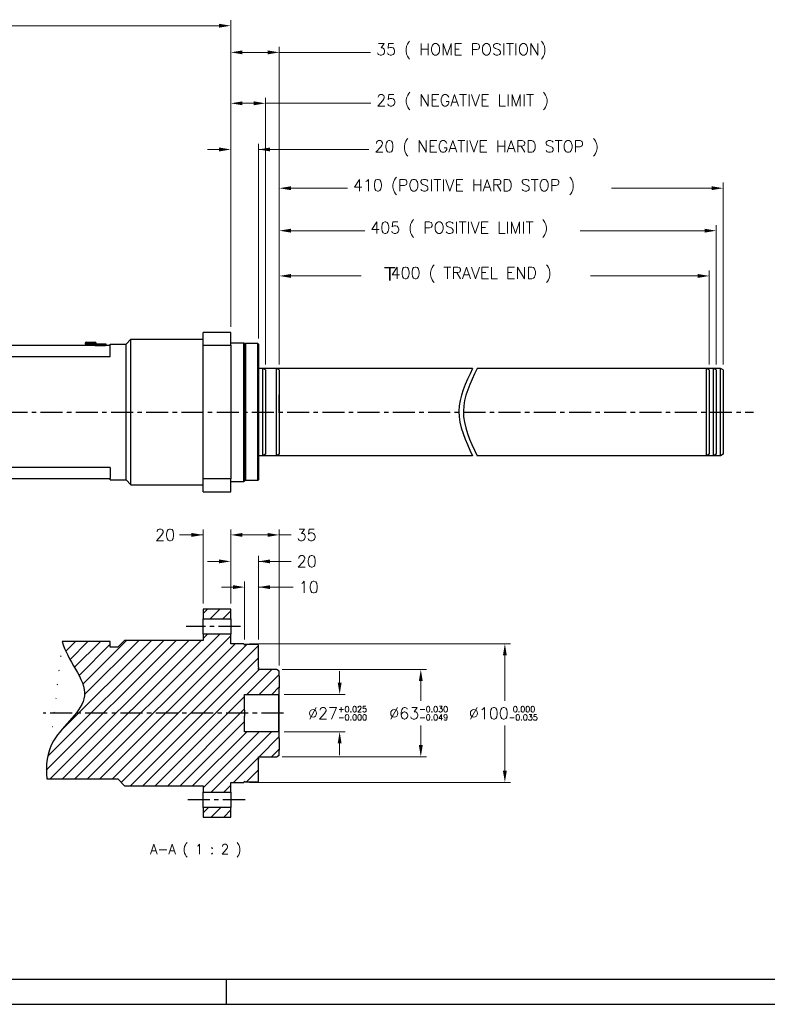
# Model space of a CAD drawing. Extents: x 47048 to 48733, y 9119 to 10307.
# Tile 2 of 20: x 47740 to 48279, y 9119 to 9830. Entities that reach past the tile are written whole.
import ezdxf

# ---------------------------------------------------------------- set-up
doc = ezdxf.new("R2010")
doc.units = 0
doc.header["$LTSCALE"] = 25.4
doc.linetypes.add('CENTER', pattern=[2, 1.25, -0.25, 0.25, -0.25])
doc.linetypes.add('CHAIN', pattern=[0.35429999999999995, 0.2362, -0.0295, 0.0591, -0.0295])
doc.layers.get('0').update_dxf_attribs({"linetype": 'CONTINUOUS'})
doc.layers.get('Defpoints').update_dxf_attribs({"linetype": 'CONTINUOUS'})
for name, color, linetype in [('ATA-CENTER', 133, 'CENTER'), ('ATA-HATCH', 252, 'CONTINUOUS'), ('ATA-TEXT', 7, 'CONTINUOUS')]:
    doc.layers.add(name, color=color, linetype=linetype)
doc.layers.add('ATA-DIM', color=252, linetype='CONTINUOUS', lineweight=25)
doc.layers.add('ATA-SECTION', color=3, linetype='CHAIN', lineweight=40)
doc.styles.get("Standard").update_dxf_attribs({"font": 'simplex.shx'})
doc.styles.add('주 문자 (ISO)', font='arial.ttf')
doc.dimstyles.new('ata_A1', dxfattribs={"dimtxt": 4.2, "dimasz": 4.2, "dimexe": 2, "dimexo": 2, "dimgap": 2, "dimtad": 0, "dimtih": 1, "dimtoh": 1, "dimdec": 6, "dimdsep": 46, "dimtxsty": 'Standard', "dimcen": 0, "dimclrd": 252, "dimclre": 252, "dimclrt": 4, "dimadec": 6, "dimazin": 2, "dimtfac": 1, "dimtdec": 6, "dimtofl": 0, "dimtmove": 0, "dimatfit": 3, "dimfxl": 0, "dimtolj": 1, "dimtzin": 0, "dimlwd": 0, "dimlwe": 0, "dimarcsym": 0})

# ---------------------------------------------------------------- blocks, each defined once
blk = doc.blocks.new('*D19532')
at = {"layer": 'ATA-DIM', "color": 252, "lineweight": 0}
for p, q in [((47902.41192685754, 9382.250480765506), (47902.41192685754, 9424.15127598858)), ((47912.41192685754, 9382.250480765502), (47912.41192685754, 9424.15127598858)), ((47894.01192685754, 9420.15127598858), (47885.61192685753, 9420.15127598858)), ((47912.41192685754, 9420.15127598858), (47937.44530007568, 9420.15127598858)), ((47920.81192685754, 9420.15127598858), (47929.21192685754, 9420.15127598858))]:
    blk.add_line(p, q, dxfattribs=at)
at = {"layer": 'ATA-DIM', "color": 252}
for points in [[(47894.01192685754, 9418.751275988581), (47894.01192685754, 9421.55127598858), (47902.41192685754, 9420.15127598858)], [(47920.81192685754, 9421.55127598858), (47920.81192685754, 9418.751275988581), (47912.41192685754, 9420.15127598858)]]:
    blk.add_solid(points, dxfattribs=at)
at = {"layer": 'Defpoints', "color": 0}
for p in [(47902.41192685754, 9420.15127598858), (47902.41192685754, 9378.250480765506), (47912.41192685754, 9378.250480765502)]:
    blk.add_point(p, dxfattribs=at)
at = {"layer": 'ATA-DIM', "color": 4, "ltscale": 0.2, "insert": (47941.44530007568, 9424.351275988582), "char_height": 8.4, "attachment_point": 1}
blk.add_mtext('\\A1;10', dxfattribs=at)
blk = doc.blocks.new('*D19531')
at = {"layer": 'ATA-DIM', "color": 252, "lineweight": 0}
for p, q in [((47892.41192685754, 9408.25048076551), (47892.41192685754, 9442.708755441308)), ((47912.41192685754, 9382.250480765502), (47912.41192685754, 9442.708755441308)), ((47884.01192685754, 9438.708755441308), (47875.61192685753, 9438.708755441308)), ((47912.41192685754, 9438.708755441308), (47936.00792685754, 9438.708755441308)), ((47920.81192685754, 9438.708755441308), (47929.21192685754, 9438.708755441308))]:
    blk.add_line(p, q, dxfattribs=at)
at = {"layer": 'ATA-DIM', "color": 252}
for points in [[(47884.01192685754, 9437.308755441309), (47884.01192685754, 9440.108755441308), (47892.41192685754, 9438.708755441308)], [(47920.81192685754, 9440.108755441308), (47920.81192685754, 9437.308755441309), (47912.41192685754, 9438.708755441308)]]:
    blk.add_solid(points, dxfattribs=at)
at = {"layer": 'Defpoints', "color": 0}
for p in [(47892.41192685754, 9438.708755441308), (47892.41192685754, 9404.25048076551), (47912.41192685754, 9378.250480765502)]:
    blk.add_point(p, dxfattribs=at)
at = {"layer": 'ATA-DIM', "color": 4, "ltscale": 0.2, "insert": (47940.00792685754, 9442.908755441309), "char_height": 8.4, "attachment_point": 1}
blk.add_mtext('\\A1;20', dxfattribs=at)
blk = doc.blocks.new('*D19530')
at = {"layer": 'ATA-DIM', "color": 252, "lineweight": 0}
for p, q in [((47892.41192685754, 9408.25048076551), (47892.41192685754, 9461.816740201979)), ((47900.81192685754, 9457.816740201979), (47919.01192685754, 9457.816740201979)), ((47927.41192685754, 9363.595780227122), (47927.41192685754, 9461.816740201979)), ((47927.41192685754, 9457.816740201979), (47935.8821348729, 9457.816740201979))]:
    blk.add_line(p, q, dxfattribs=at)
at = {"layer": 'ATA-DIM', "color": 252}
for points in [[(47900.81192685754, 9459.216740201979), (47900.81192685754, 9456.41674020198), (47892.41192685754, 9457.816740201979)], [(47919.01192685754, 9456.41674020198), (47919.01192685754, 9459.216740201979), (47927.41192685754, 9457.816740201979)]]:
    blk.add_solid(points, dxfattribs=at)
at = {"layer": 'Defpoints', "color": 0}
for p in [(47927.41192685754, 9457.816740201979), (47892.41192685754, 9404.25048076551), (47927.41192685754, 9359.595780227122)]:
    blk.add_point(p, dxfattribs=at)
at = {"layer": 'ATA-DIM', "color": 4, "ltscale": 0.2, "insert": (47939.8821348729, 9462.01674020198), "char_height": 8.4, "attachment_point": 1}
blk.add_mtext('\\A1;35', dxfattribs=at)
blk = doc.blocks.new('*D19527')
at = {"layer": 'ATA-DIM', "color": 252, "lineweight": 0}
for p, q in [((47872.41192685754, 9457.816740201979), (47855.42308170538, 9457.816740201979)), ((47864.01192685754, 9457.816740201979), (47855.61192685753, 9457.816740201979)), ((47872.41192685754, 9408.250480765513), (47872.41192685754, 9461.816740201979)), ((47892.41192685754, 9408.25048076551), (47892.41192685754, 9461.816740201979)), ((47900.81192685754, 9457.816740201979), (47909.21192685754, 9457.816740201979))]:
    blk.add_line(p, q, dxfattribs=at)
at = {"layer": 'ATA-DIM', "color": 252}
for points in [[(47864.01192685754, 9456.41674020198), (47864.01192685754, 9459.216740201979), (47872.41192685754, 9457.816740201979)], [(47900.81192685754, 9459.216740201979), (47900.81192685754, 9456.41674020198), (47892.41192685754, 9457.816740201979)]]:
    blk.add_solid(points, dxfattribs=at)
at = {"layer": 'Defpoints', "color": 0}
for p in [(47872.41192685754, 9457.816740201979), (47872.41192685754, 9404.250480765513), (47892.41192685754, 9404.25048076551)]:
    blk.add_point(p, dxfattribs=at)
at = {"layer": 'ATA-DIM', "color": 4, "ltscale": 0.2, "insert": (47837.81508170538, 9462.01674020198), "char_height": 8.4, "attachment_point": 1}
blk.add_mtext('\\A1;20', dxfattribs=at)
blk = doc.blocks.new('*D19529')
at = {"layer": 'ATA-DIM', "color": 252, "lineweight": 0}
for p, q in [((47905.91192685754, 9379.250480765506), (48094.0286061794, 9379.250480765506)), ((48090.0286061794, 9370.850480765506), (48090.0286061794, 9338.150480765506)), ((48090.0286061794, 9287.650480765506), (48090.0286061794, 9320.350480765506)), ((47905.91192685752, 9279.250480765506), (48094.0286061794, 9279.250480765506))]:
    blk.add_line(p, q, dxfattribs=at)
at = {"layer": 'ATA-DIM', "color": 252}
for points in [[(48091.4286061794, 9370.850480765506), (48088.6286061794, 9370.850480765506), (48090.0286061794, 9379.250480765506)], [(48088.6286061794, 9287.650480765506), (48091.4286061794, 9287.650480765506), (48090.0286061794, 9279.250480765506)]]:
    blk.add_solid(points, dxfattribs=at)
at = {"layer": 'Defpoints', "color": 0}
for p in [(47901.91192685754, 9379.250480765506), (47901.91192685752, 9279.250480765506), (48090.0286061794, 9279.250480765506)]:
    blk.add_point(p, dxfattribs=at)
at = {"layer": 'ATA-DIM', "color": 4, "ltscale": 0.2, "insert": (48064.0726061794, 9334.150480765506), "char_height": 8.4, "attachment_point": 1}
blk.add_mtext('\\A1;%%C100{\\H4.200000;\\S 0.000^ -0.035;}', dxfattribs=at)
blk = doc.blocks.new('*D19528')
at = {"layer": 'ATA-DIM', "color": 252, "lineweight": 0}
for p, q in [((47929.41192685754, 9360.750480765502), (48033.41192685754, 9360.750480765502)), ((48029.41192685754, 9352.350480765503), (48029.41192685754, 9338.150480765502)), ((48029.41192685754, 9306.150480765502), (48029.41192685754, 9320.350480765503)), ((47929.41192685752, 9297.750480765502), (48033.41192685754, 9297.750480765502))]:
    blk.add_line(p, q, dxfattribs=at)
at = {"layer": 'ATA-DIM', "color": 252}
for points in [[(48030.81192685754, 9352.350480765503), (48028.01192685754, 9352.350480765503), (48029.41192685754, 9360.750480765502)], [(48028.01192685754, 9306.150480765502), (48030.81192685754, 9306.150480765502), (48029.41192685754, 9297.750480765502)]]:
    blk.add_solid(points, dxfattribs=at)
at = {"layer": 'Defpoints', "color": 0}
for p in [(47925.41192685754, 9360.750480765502), (47925.41192685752, 9297.750480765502), (48029.41192685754, 9297.750480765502)]:
    blk.add_point(p, dxfattribs=at)
at = {"layer": 'ATA-DIM', "color": 4, "ltscale": 0.2, "insert": (48006.64792685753, 9334.150480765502), "char_height": 8.4, "attachment_point": 1}
blk.add_mtext('\\A1;%%C63{\\H4.200000;\\S-0.030^ -0.049;}', dxfattribs=at)
blk = doc.blocks.new('*D19526')
at = {"layer": 'ATA-DIM', "color": 252, "lineweight": 0}
for p, q in [((47970.91192685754, 9351.150480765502), (47970.91192685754, 9359.550480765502)), ((47930.91192685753, 9342.750480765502), (47974.91192685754, 9342.750480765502)), ((47930.91192685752, 9315.750480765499), (47974.91192685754, 9315.750480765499)), ((47970.91192685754, 9307.350480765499), (47970.91192685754, 9298.9504807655))]:
    blk.add_line(p, q, dxfattribs=at)
at = {"layer": 'ATA-DIM', "color": 252}
for points in [[(47969.51192685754, 9351.150480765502), (47972.31192685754, 9351.150480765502), (47970.91192685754, 9342.750480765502)], [(47972.31192685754, 9307.350480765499), (47969.51192685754, 9307.350480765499), (47970.91192685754, 9315.750480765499)]]:
    blk.add_solid(points, dxfattribs=at)
at = {"layer": 'Defpoints', "color": 0}
for p in [(47926.91192685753, 9342.750480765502), (47970.91192685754, 9342.750480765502), (47926.91192685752, 9315.750480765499)]:
    blk.add_point(p, dxfattribs=at)
at = {"layer": 'ATA-DIM', "color": 4, "ltscale": 0.2, "insert": (47948.14792685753, 9334.150480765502), "char_height": 8.4, "attachment_point": 1}
blk.add_mtext('\\A1;%%C27{\\H4.200000;\\S+0.025^ -0.000;}', dxfattribs=at)
blk = doc.blocks.new('*D19521')
at = {"layer": 'ATA-DIM', "color": 252, "lineweight": 0}
for p, q in [((47892.41192685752, 9607.977605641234), (47892.41192685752, 9809.995616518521)), ((47900.81192685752, 9805.995616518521), (47919.01192685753, 9805.995616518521)), ((47927.41192685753, 9580.822905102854), (47927.41192685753, 9809.995616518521)), ((47927.41192685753, 9805.995616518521), (47993.21178625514, 9805.995616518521))]:
    blk.add_line(p, q, dxfattribs=at)
at = {"layer": 'ATA-DIM', "color": 252}
for points in [[(47900.81192685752, 9807.395616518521), (47900.81192685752, 9804.595616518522), (47892.41192685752, 9805.995616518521)], [(47919.01192685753, 9804.595616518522), (47919.01192685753, 9807.395616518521), (47927.41192685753, 9805.995616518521)]]:
    blk.add_solid(points, dxfattribs=at)
at = {"layer": 'Defpoints', "color": 0}
for p in [(47927.41192685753, 9805.995616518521), (47892.41192685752, 9603.977605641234), (47927.41192685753, 9576.822905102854)]:
    blk.add_point(p, dxfattribs=at)
at = {"layer": 'ATA-DIM', "color": 4, "ltscale": 0.2, "insert": (47997.21178625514, 9812.379616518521), "char_height": 8.4, "attachment_point": 1}
blk.add_mtext('\\A1;35 ( HOME POSITION)', dxfattribs=at)
blk = doc.blocks.new('*D19520')
at = {"layer": 'ATA-DIM', "color": 252, "lineweight": 0}
for p, q in [((47892.41192685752, 9607.977605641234), (47892.41192685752, 9773.244175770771)), ((47900.81192685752, 9769.244175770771), (47909.01192685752, 9769.244175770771)), ((47917.41192685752, 9580.822905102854), (47917.41192685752, 9773.244175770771)), ((47917.41192685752, 9769.244175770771), (47993.31176499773, 9769.244175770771))]:
    blk.add_line(p, q, dxfattribs=at)
at = {"layer": 'ATA-DIM', "color": 252}
for points in [[(47900.81192685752, 9770.64417577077), (47900.81192685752, 9767.844175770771), (47892.41192685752, 9769.244175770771)], [(47909.01192685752, 9767.844175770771), (47909.01192685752, 9770.64417577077), (47917.41192685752, 9769.244175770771)]]:
    blk.add_solid(points, dxfattribs=at)
at = {"layer": 'Defpoints', "color": 0}
for p in [(47917.41192685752, 9769.244175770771), (47892.41192685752, 9603.977605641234), (47917.41192685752, 9576.822905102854)]:
    blk.add_point(p, dxfattribs=at)
at = {"layer": 'ATA-DIM', "color": 4, "ltscale": 0.2, "insert": (47997.31176499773, 9775.628175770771), "char_height": 8.4, "attachment_point": 1}
blk.add_mtext('\\A1;25 ( NEGATIVE LIMIT )', dxfattribs=at)
blk = doc.blocks.new('*D19519')
at = {"layer": 'ATA-DIM', "color": 252, "lineweight": 0}
for p, q in [((47884.01192685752, 9735.923830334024), (47875.61192685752, 9735.923830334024)), ((47892.41192685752, 9607.977605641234), (47892.41192685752, 9739.923830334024)), ((47912.41192685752, 9599.477605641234), (47912.41192685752, 9739.923830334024)), ((47912.41192685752, 9735.923830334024), (47991.95656120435, 9735.923830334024)), ((47920.81192685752, 9735.923830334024), (47929.21192685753, 9735.923830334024))]:
    blk.add_line(p, q, dxfattribs=at)
at = {"layer": 'ATA-DIM', "color": 252}
for points in [[(47884.01192685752, 9734.523830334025), (47884.01192685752, 9737.323830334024), (47892.41192685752, 9735.923830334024)], [(47920.81192685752, 9737.323830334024), (47920.81192685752, 9734.523830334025), (47912.41192685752, 9735.923830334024)]]:
    blk.add_solid(points, dxfattribs=at)
at = {"layer": 'Defpoints', "color": 0}
for p in [(47912.41192685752, 9735.923830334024), (47892.41192685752, 9603.977605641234), (47912.41192685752, 9595.477605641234)]:
    blk.add_point(p, dxfattribs=at)
at = {"layer": 'ATA-DIM', "color": 4, "ltscale": 0.2, "insert": (47995.95656120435, 9742.307830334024), "char_height": 8.4, "attachment_point": 1}
blk.add_mtext('\\A1;20 ( NEGATIVE HARD STOP )', dxfattribs=at)
blk = doc.blocks.new('*D19534')
at = {"layer": 'ATA-DIM', "color": 252, "lineweight": 0}
for p, q in [((47179.41192685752, 9731.977605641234), (47179.41192685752, 9829.224499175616)), ((47892.41192685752, 9607.977605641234), (47892.41192685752, 9829.224499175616)), ((47187.81192685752, 9825.224499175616), (47460.44992685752, 9825.224499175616)), ((47884.01192685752, 9825.224499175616), (47511.37392685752, 9825.224499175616))]:
    blk.add_line(p, q, dxfattribs=at)
at = {"layer": 'ATA-DIM', "color": 252}
for points in [[(47187.81192685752, 9826.624499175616), (47187.81192685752, 9823.824499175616), (47179.41192685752, 9825.224499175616)], [(47884.01192685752, 9823.824499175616), (47884.01192685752, 9826.624499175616), (47892.41192685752, 9825.224499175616)]]:
    blk.add_solid(points, dxfattribs=at)
at = {"layer": 'Defpoints', "color": 0}
for p in [(47892.41192685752, 9825.224499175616), (47179.41192685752, 9727.977605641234), (47892.41192685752, 9603.977605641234)]:
    blk.add_point(p, dxfattribs=at)
at = {"layer": 'ATA-DIM', "color": 4, "ltscale": 0.2, "insert": (47464.44992685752, 9829.424499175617), "char_height": 8.4, "attachment_point": 1}
blk.add_mtext('\\A1;   713', dxfattribs=at)
blk = doc.blocks.new('ata-Border-A1-002')
blk.add_line((833.9999999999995, 9.000000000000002), (7, 8.999999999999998))
at = {"color": 253, "ltscale": 0.5}
for p, q in [((420.4999999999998, 9), (420.4999999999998, 0)), ((0, 0), (841.0000000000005, 0))]:
    blk.add_line(p, q, dxfattribs=at)

msp = doc.modelspace()

# ---------------------------------------------------------------- hatches: boundary and pattern name
at = {"layer": 'ATA-HATCH'}
h = msp.add_hatch(dxfattribs=at)
h.set_pattern_fill('ANSI31', color=256, scale=2)
h.set_pattern_definition([(45, (45655.76623982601, 5711.590562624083), (-4.490128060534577, 4.490128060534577), [])])
edge = h.paths.add_edge_path()
edge.add_line((47815.91192685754, 9381.75048076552), (47810.91192685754, 9376.75048076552))
edge.add_line((47810.91192685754, 9376.75048076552), (47805.41192685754, 9376.75048076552))
edge.add_line((47805.41192685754, 9376.75048076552), (47805.41192685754, 9380.882494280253))
edge.add_line((47805.41192685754, 9380.882494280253), (47770.82932438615, 9380.882494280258))
edge.add_spline(control_points=[(47770.82932438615, 9380.88249428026), (47774.07281567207, 9367.81034562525), (47801.32221244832, 9340.86435638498), (47760.83482483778, 9313.745060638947), (47758.95358337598, 9291.497628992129), (47759.75550479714, 9281.750480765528)], knot_values=[29.95343203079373, 29.95343203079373, 29.95343203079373, 29.95343203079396, 51.11458799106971, 70.8278344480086, 85.1607967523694, 85.1607967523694, 85.1607967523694, 85.1607967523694], degree=3, periodic=0)
edge.add_line((47759.75550479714, 9281.750480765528), (47810.91192685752, 9281.75048076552))
edge.add_line((47810.91192685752, 9281.75048076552), (47815.91192685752, 9276.75048076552))
edge.add_line((47815.91192685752, 9276.75048076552), (47872.41192685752, 9276.750480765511))
edge.add_line((47872.41192685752, 9276.75048076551), (47872.41192685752, 9272.25029928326))
edge.add_line((47872.41192685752, 9272.25029928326), (47892.41192685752, 9272.250299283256))
edge.add_line((47892.41192685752, 9272.25029928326), (47892.41192685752, 9279.25048076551))
edge.add_line((47892.41192685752, 9279.250480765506), (47901.91192685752, 9279.250480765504))
edge.add_line((47901.91192685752, 9279.250480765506), (47902.41192685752, 9279.750480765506))
edge.add_line((47902.41192685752, 9279.750480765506), (47902.41192685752, 9280.250480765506))
edge.add_line((47902.41192685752, 9280.250480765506), (47902.91192685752, 9279.750480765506))
edge.add_line((47902.91192685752, 9279.750480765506), (47911.91192685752, 9279.750480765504))
edge.add_line((47911.91192685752, 9279.750480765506), (47912.41192685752, 9280.250480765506))
edge.add_line((47912.41192685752, 9280.250480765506), (47912.41192685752, 9296.000480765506))
edge.add_line((47912.41192685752, 9296.000480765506), (47912.41192685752, 9296.75010177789))
edge.add_line((47912.41192685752, 9296.750101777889), (47912.41192685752, 9297.550480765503))
edge.add_line((47912.41192685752, 9297.550480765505), (47912.41192685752, 9297.750480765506))
edge.add_line((47912.41192685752, 9297.750480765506), (47925.41192685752, 9297.750480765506))
edge.add_line((47925.41192685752, 9297.750480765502), (47927.41192685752, 9298.90518130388))
edge.add_line((47927.41192685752, 9298.905181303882), (47927.41192685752, 9302.562520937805))
edge.add_line((47927.41192685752, 9302.562520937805), (47927.41192685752, 9310.938453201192))
edge.add_line((47927.41192685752, 9310.938453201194), (47927.41192685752, 9315.250480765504))
edge.add_line((47927.41192685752, 9315.250480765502), (47926.91192685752, 9315.750480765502))
edge.add_line((47926.91192685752, 9315.750480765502), (47902.41192685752, 9315.750480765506))
edge.add_line((47902.41192685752, 9315.750480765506), (47902.41192685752, 9327.125480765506))
edge.add_line((47902.41192685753, 9327.125480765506), (47902.41192685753, 9331.375480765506))
edge.add_line((47902.41192685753, 9331.375480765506), (47902.41192685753, 9342.750480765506))
edge.add_line((47902.41192685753, 9342.750480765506), (47926.91192685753, 9342.750480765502))
edge.add_line((47926.91192685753, 9342.750480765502), (47927.41192685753, 9343.250480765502))
edge.add_line((47927.41192685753, 9343.250480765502), (47927.41192685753, 9347.562508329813))
edge.add_line((47927.41192685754, 9347.562508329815), (47927.41192685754, 9355.938440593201))
edge.add_line((47927.41192685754, 9355.9384405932), (47927.41192685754, 9359.595780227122))
edge.add_line((47927.41192685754, 9359.595780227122), (47925.41192685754, 9360.750480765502))
edge.add_line((47925.41192685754, 9360.750480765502), (47912.41192685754, 9360.750480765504))
edge.add_line((47912.41192685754, 9360.750480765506), (47912.41192685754, 9360.950480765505))
edge.add_line((47912.41192685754, 9360.950480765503), (47912.41192685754, 9361.750859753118))
edge.add_line((47912.41192685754, 9361.75085975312), (47912.41192685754, 9362.500480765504))
edge.add_line((47912.41192685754, 9362.500480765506), (47912.41192685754, 9378.250480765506))
edge.add_line((47912.41192685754, 9378.250480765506), (47911.91192685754, 9378.750480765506))
edge.add_line((47911.91192685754, 9378.750480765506), (47902.91192685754, 9378.750480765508))
edge.add_line((47902.91192685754, 9378.750480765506), (47902.41192685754, 9378.250480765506))
edge.add_line((47902.41192685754, 9378.250480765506), (47902.41192685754, 9378.750480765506))
edge.add_line((47902.41192685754, 9378.750480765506), (47901.91192685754, 9379.250480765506))
edge.add_line((47901.91192685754, 9379.250480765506), (47892.41192685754, 9379.250480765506))
edge.add_line((47892.41192685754, 9379.250480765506), (47892.41192685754, 9386.250662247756))
edge.add_line((47892.41192685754, 9386.250662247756), (47872.41192685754, 9386.25066224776))
edge.add_line((47872.41192685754, 9386.25066224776), (47872.41192685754, 9381.75048076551))
edge.add_line((47872.41192685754, 9381.75048076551), (47815.91192685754, 9381.750480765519))
h.paths.add_polyline_path([(47872.41192685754, 9404.25048076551), (47872.41192685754, 9397.25026426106), (47892.41192685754, 9397.250264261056), (47892.41192685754, 9404.250480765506)])
h.paths.add_polyline_path([(47872.41192685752, 9261.25069726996), (47872.41192685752, 9254.25048076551), (47892.41192685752, 9254.250480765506), (47892.41192685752, 9261.25069726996)])

# ---------------------------------------------------------------- linework, layer by layer
for p, q in [((47816.91192685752, 9595.477605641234), (47820.41192685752, 9598.977605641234)), ((47820.41192685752, 9598.977605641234), (47872.41192685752, 9598.977605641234)), ((47820.41192685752, 9493.977605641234), (47820.41192685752, 9598.977605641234)), ((47892.41192685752, 9603.977605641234), (47872.41192685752, 9603.977605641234)), ((47872.41192685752, 9594.63100635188), (47872.41192685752, 9603.977605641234)), ((47892.41192685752, 9594.63100635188), (47892.41192685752, 9603.977605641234)), ((47805.41192685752, 9594.477605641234), (47335.41192685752, 9594.477605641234)), ((47787.41192685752, 9595.977605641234), (47787.41192685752, 9595.477605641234)), ((47795.41192685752, 9595.977605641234), (47787.41192685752, 9595.977605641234)), ((47787.41192685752, 9595.477605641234), (47794.41192685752, 9595.477605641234)), ((47788.41192685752, 9596.977605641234), (47794.41192685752, 9596.977605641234)), ((47789.41192685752, 9595.277605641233), (47789.41192685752, 9594.477605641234)), ((47789.41192685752, 9595.277605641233), (47793.41192685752, 9595.277605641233)), ((47793.41192685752, 9595.277605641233), (47793.41192685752, 9594.477605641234)), ((47794.41192685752, 9595.577605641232), (47794.61192685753, 9595.577605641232)), ((47794.41192685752, 9595.077605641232), (47794.41192685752, 9595.577605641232)), ((47794.41192685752, 9595.077605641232), (47794.61192685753, 9595.077605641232)), ((47794.41192685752, 9594.477605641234), (47794.41192685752, 9595.077605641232)), ((47794.61192685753, 9595.577605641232), (47802.21192685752, 9595.577605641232)), ((47794.61192685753, 9595.577605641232), (47794.61192685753, 9594.477605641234)), ((47794.62692685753, 9595.567605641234), (47802.19692685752, 9595.567605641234)), ((47794.62692685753, 9595.567605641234), (47794.62692685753, 9594.567605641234)), ((47794.62692685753, 9594.567605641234), (47802.19692685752, 9594.567605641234)), ((47794.62692685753, 9594.477605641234), (47794.62692685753, 9594.567605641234)), ((47795.41192685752, 9595.977605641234), (47795.41192685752, 9595.577605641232)), ((47802.19692685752, 9594.567605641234), (47802.19692685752, 9595.567605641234)), ((47802.19692685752, 9594.567605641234), (47802.19692685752, 9594.477605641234)), ((47802.21192685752, 9594.477605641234), (47802.21192685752, 9595.577605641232)), ((47802.21192685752, 9595.577605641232), (47802.41192685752, 9595.577605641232)), ((47802.21192685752, 9595.077605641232), (47802.41192685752, 9595.077605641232)), ((47802.41192685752, 9595.577605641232), (47802.41192685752, 9595.077605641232)), ((47802.41192685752, 9595.077605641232), (47802.41192685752, 9594.477605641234)), ((47805.41192685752, 9595.477605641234), (47816.91192685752, 9595.477605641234)), ((47805.41192685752, 9594.477605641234), (47805.41192685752, 9595.477605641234)), ((47805.41192685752, 9586.477605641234), (47805.41192685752, 9594.477605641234)), ((47816.91192685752, 9497.477605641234), (47816.91192685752, 9595.477605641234)), ((47872.41192685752, 9594.63100635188), (47892.41192685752, 9594.63100635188)), ((47872.41192685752, 9498.324204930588), (47872.41192685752, 9594.63100635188)), ((47892.41192685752, 9596.477605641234), (47901.91192685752, 9596.477605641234)), ((47892.41192685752, 9594.63100635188), (47892.41192685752, 9498.324204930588)), ((47902.41192685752, 9595.977605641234), (47901.91192685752, 9596.477605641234)), ((47901.91192685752, 9496.477605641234), (47901.91192685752, 9596.477605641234)), ((47902.41192685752, 9595.477605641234), (47902.91192685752, 9595.977605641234)), ((47902.41192685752, 9595.977605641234), (47902.41192685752, 9496.977605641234)), ((47911.91192685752, 9595.977605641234), (47902.91192685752, 9595.977605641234)), ((47902.91192685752, 9595.977605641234), (47902.91192685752, 9496.977605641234)), ((47912.41192685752, 9595.477605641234), (47911.91192685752, 9595.977605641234)), ((47911.91192685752, 9496.977605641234), (47911.91192685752, 9595.977605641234)), ((47912.41192685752, 9595.477605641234), (47912.41192685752, 9497.477605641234)), ((47335.41192685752, 9586.477605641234), (47805.41192685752, 9586.477605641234)), ((47925.41192685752, 9577.977605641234), (47912.41192685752, 9577.977605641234)), ((47927.41192685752, 9576.822905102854), (47925.41192685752, 9577.977605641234)), ((47925.41192685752, 9514.977605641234), (47925.41192685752, 9577.977605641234)), ((47927.41192685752, 9576.822905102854), (47927.41192685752, 9516.132306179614)), ((47927.41192685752, 9576.822905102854), (47927.41192685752, 9516.13230617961)), ((47925.41192685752, 9514.977605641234), (47912.41192685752, 9514.977605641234)), ((47927.41192685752, 9516.132306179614), (47925.41192685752, 9514.977605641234)), ((47805.41192685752, 9506.477605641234), (47335.41192685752, 9506.477605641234)), ((47805.41192685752, 9506.477605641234), (47805.41192685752, 9498.477605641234)), ((47335.41192685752, 9498.477605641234), (47805.41192685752, 9498.477605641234)), ((47805.41192685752, 9497.477605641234), (47805.41192685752, 9498.477605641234)), ((47805.41192685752, 9497.477605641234), (47816.91192685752, 9497.477605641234)), ((47816.91192685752, 9497.477605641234), (47820.41192685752, 9493.977605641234)), ((47820.41192685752, 9493.977605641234), (47872.41192685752, 9493.977605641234)), ((47892.41192685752, 9498.324204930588), (47872.41192685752, 9498.324204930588)), ((47872.41192685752, 9488.977605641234), (47872.41192685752, 9498.324204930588)), ((47892.41192685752, 9488.977605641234), (47892.41192685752, 9498.324204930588)), ((47892.41192685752, 9496.477605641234), (47901.91192685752, 9496.477605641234)), ((47902.41192685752, 9496.977605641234), (47901.91192685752, 9496.477605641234)), ((47902.41192685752, 9497.477605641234), (47902.91192685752, 9496.977605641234)), ((47911.91192685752, 9496.977605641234), (47902.91192685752, 9496.977605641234)), ((47912.41192685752, 9497.477605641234), (47911.91192685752, 9496.977605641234)), ((47872.41192685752, 9488.977605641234), (47892.41192685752, 9488.977605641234)), ((47872.41192685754, 9404.25048076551), (47872.41192685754, 9397.25026426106)), ((47892.41192685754, 9404.250480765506), (47872.41192685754, 9404.25048076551)), ((47892.41192685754, 9397.250264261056), (47892.41192685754, 9404.250480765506)), ((47872.41192685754, 9386.25066224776), (47872.41192685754, 9397.25026426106)), ((47872.41192685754, 9397.25026426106), (47892.41192685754, 9397.250264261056)), ((47892.41192685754, 9397.250264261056), (47892.41192685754, 9386.250662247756)), ((47872.41192685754, 9386.25066224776), (47872.41192685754, 9381.75048076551)), ((47892.41192685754, 9386.250662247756), (47872.41192685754, 9386.25066224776)), ((47892.41192685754, 9379.250480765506), (47892.41192685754, 9386.250662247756)), ((47805.41192685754, 9380.882494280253), (47770.82932438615, 9380.88249428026)), ((47805.41192685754, 9376.75048076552), (47805.41192685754, 9380.882494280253)), ((47815.91192685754, 9381.75048076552), (47810.91192685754, 9376.75048076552)), ((47872.41192685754, 9381.75048076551), (47815.91192685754, 9381.75048076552)), ((47901.91192685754, 9379.250480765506), (47892.41192685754, 9379.250480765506)), ((47902.41192685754, 9378.750480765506), (47901.91192685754, 9379.250480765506)), ((47902.91192685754, 9378.750480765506), (47902.41192685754, 9378.250480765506)), ((47902.41192685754, 9378.250480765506), (47902.41192685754, 9378.750480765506)), ((47911.91192685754, 9378.750480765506), (47902.91192685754, 9378.750480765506)), ((47912.41192685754, 9378.250480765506), (47911.91192685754, 9378.750480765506)), ((47912.41192685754, 9362.500480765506), (47912.41192685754, 9378.250480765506)), ((47810.91192685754, 9376.75048076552), (47805.41192685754, 9376.75048076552)), ((47912.41192685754, 9362.500480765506), (47912.41192685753, 9361.75085975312)), ((47912.41192685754, 9360.950480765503), (47912.41192685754, 9361.75085975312)), ((47912.41192685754, 9360.750480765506), (47912.41192685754, 9360.950480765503)), ((47925.41192685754, 9360.750480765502), (47912.41192685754, 9360.750480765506)), ((47927.41192685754, 9359.595780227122), (47925.41192685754, 9360.750480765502)), ((47927.41192685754, 9355.9384405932), (47927.41192685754, 9359.595780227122)), ((47927.41192685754, 9355.9384405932), (47927.41192685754, 9347.562508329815)), ((47902.41192685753, 9342.750480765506), (47926.91192685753, 9342.750480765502)), ((47902.41192685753, 9331.375480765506), (47902.41192685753, 9342.750480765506)), ((47926.91192685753, 9342.750480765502), (47927.41192685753, 9343.250480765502)), ((47926.91192685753, 9342.750480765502), (47926.91192685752, 9315.750480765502)), ((47927.41192685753, 9343.250480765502), (47927.41192685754, 9347.562508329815)), ((47927.41192685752, 9315.250480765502), (47927.41192685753, 9343.250480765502)), ((47902.41192685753, 9331.375480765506), (47902.41192685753, 9327.125480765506)), ((47902.41192685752, 9315.750480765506), (47902.41192685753, 9327.125480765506)), ((47926.91192685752, 9315.750480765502), (47902.41192685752, 9315.750480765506)), ((47927.41192685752, 9315.250480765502), (47926.91192685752, 9315.750480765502)), ((47927.41192685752, 9310.938453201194), (47927.41192685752, 9315.250480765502)), ((47927.41192685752, 9310.938453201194), (47927.41192685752, 9302.562520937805)), ((47927.41192685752, 9298.905181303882), (47927.41192685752, 9302.562520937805)), ((47912.41192685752, 9297.550480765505), (47912.41192685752, 9297.750480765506)), ((47912.41192685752, 9297.750480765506), (47925.41192685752, 9297.750480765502)), ((47912.41192685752, 9296.750101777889), (47912.41192685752, 9297.550480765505)), ((47912.41192685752, 9296.750101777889), (47912.41192685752, 9296.000480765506)), ((47912.41192685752, 9280.250480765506), (47912.41192685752, 9296.000480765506)), ((47925.41192685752, 9297.750480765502), (47927.41192685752, 9298.905181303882)), ((47759.75550479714, 9281.750480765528), (47810.91192685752, 9281.75048076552)), ((47810.91192685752, 9281.75048076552), (47815.91192685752, 9276.75048076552)), ((47892.41192685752, 9279.250480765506), (47901.91192685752, 9279.250480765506)), ((47892.41192685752, 9272.25029928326), (47892.41192685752, 9279.250480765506)), ((47901.91192685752, 9279.250480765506), (47902.41192685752, 9279.750480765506)), ((47902.41192685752, 9280.250480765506), (47902.91192685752, 9279.750480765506)), ((47902.41192685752, 9279.750480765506), (47902.41192685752, 9280.250480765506)), ((47902.91192685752, 9279.750480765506), (47911.91192685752, 9279.750480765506)), ((47911.91192685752, 9279.750480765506), (47912.41192685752, 9280.250480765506)), ((47815.91192685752, 9276.75048076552), (47872.41192685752, 9276.75048076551)), ((47872.41192685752, 9276.75048076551), (47872.41192685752, 9272.25029928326)), ((47872.41192685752, 9261.25069726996), (47872.41192685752, 9272.25029928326)), ((47872.41192685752, 9272.25029928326), (47892.41192685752, 9272.25029928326)), ((47892.41192685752, 9272.25029928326), (47892.41192685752, 9261.25069726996)), ((47872.41192685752, 9261.25069726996), (47872.41192685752, 9254.25048076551)), ((47892.41192685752, 9261.25069726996), (47872.41192685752, 9261.25069726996)), ((47892.41192685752, 9254.250480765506), (47892.41192685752, 9261.25069726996)), ((47872.41192685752, 9254.25048076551), (47892.41192685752, 9254.250480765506))]:
    msp.add_line(p, q)
at = {"color": 251}
for p, q in [((48066.71671382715, 9577.977605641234), (47912.41192685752, 9577.977605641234)), ((47917.41192685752, 9576.822905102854), (47915.41192685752, 9577.977605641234)), ((47915.41192685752, 9514.977605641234), (47915.41192685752, 9577.977605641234)), ((47917.41192685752, 9576.822905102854), (47917.41192685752, 9516.132306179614)), ((48245.41192685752, 9577.977605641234), (48069.93478384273, 9577.977605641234)), ((48237.41192685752, 9576.822905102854), (48235.41192685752, 9577.977605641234)), ((48235.41192685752, 9514.977605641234), (48235.41192685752, 9577.977605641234)), ((48237.41192685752, 9576.822905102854), (48237.41192685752, 9516.132306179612)), ((48242.41192685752, 9576.822905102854), (48240.41192685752, 9577.977605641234)), ((48240.41192685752, 9514.977605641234), (48240.41192685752, 9577.977605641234)), ((48242.41192685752, 9576.822905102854), (48242.41192685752, 9516.132306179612)), ((48247.41192685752, 9576.822905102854), (48245.41192685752, 9577.977605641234)), ((48245.41192685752, 9514.977605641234), (48245.41192685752, 9577.977605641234)), ((48247.41192685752, 9576.822905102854), (48247.41192685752, 9516.132306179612)), ((48066.71671382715, 9514.977605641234), (47912.41192685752, 9514.977605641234)), ((48066.71671382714, 9514.977605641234), (47912.41192685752, 9514.977605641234)), ((47917.41192685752, 9516.132306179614), (47915.41192685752, 9514.977605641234)), ((48066.71671382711, 9514.977605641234), (47962.41192685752, 9514.977605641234)), ((48245.41192685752, 9514.977605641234), (48070.11097452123, 9514.977605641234)), ((48237.41192685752, 9516.132306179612), (48235.41192685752, 9514.977605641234)), ((48242.41192685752, 9516.132306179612), (48240.41192685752, 9514.977605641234)), ((48247.41192685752, 9516.132306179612), (48245.41192685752, 9514.977605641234))]:
    msp.add_line(p, q, dxfattribs=at)
at = {"ltscale": 0.2}
msp.add_line((47927.41192685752, 9546.47760564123), (47927.41192685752, 9558.782739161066), dxfattribs=at)
for centre, radius, start, end in [((47788.41192685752, 9595.977605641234), 1, 90, 180), ((47789.21192685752, 9595.277605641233), 0.200000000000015, 0, 90), ((47793.61192685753, 9595.277605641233), 0.200000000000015, 90, 180), ((47794.41192685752, 9595.977605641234), 1, 0, 90)]:
    msp.add_arc(centre, radius, start, end)
for points in [[(48066.71671382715, 9577.977605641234), (48056.88233400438, 9547.0705488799), (48066.71671382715, 9514.977605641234)], [(48069.93478384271, 9577.977605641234), (48060.10040401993, 9547.0705488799), (48069.93478384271, 9514.977605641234)]]:
    msp.add_spline(points, degree=3, dxfattribs=at)
msp.add_open_spline([(47770.82932438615, 9380.88249428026), (47774.07281567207, 9367.81034562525), (47801.32221244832, 9340.86435638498), (47760.83482483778, 9313.745060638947), (47758.95358337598, 9291.497628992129), (47759.75550479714, 9281.750480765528)], degree=3, knots=[29.95343203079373, 29.95343203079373, 29.95343203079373, 29.95343203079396, 51.11458799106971, 70.8278344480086, 85.1607967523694, 85.1607967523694, 85.1607967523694, 85.1607967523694])
at = {"layer": 'ATA-CENTER', "ltscale": 0.5}
for p, q in [((47196.46829870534, 9546.47760564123), (48269.29663343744, 9546.47760564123)), ((47899.51270973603, 9391.750463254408), (47860.14647365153, 9391.750463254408)), ((47930.41192685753, 9329.250480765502), (47757.09365667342, 9329.250480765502)), ((47902.68173203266, 9266.750498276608), (47860.56530589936, 9266.750498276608))]:
    msp.add_line(p, q, dxfattribs=at)
at = {"layer": 'ATA-DIM', "color": 252, "lineweight": 0}
for p, q in [((48247.41192685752, 9580.822905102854), (48247.41192685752, 9711.98159441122)), ((47935.81192685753, 9707.98159441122), (47976.51744635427, 9707.98159441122)), ((48239.01192685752, 9707.98159441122), (48166.96544635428, 9707.98159441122)), ((47935.81192685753, 9677.331017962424), (47988.94836723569, 9677.331017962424)), ((48234.01192685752, 9677.331017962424), (48144.36836723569, 9677.331017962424)), ((48242.41192685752, 9580.822905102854), (48242.41192685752, 9681.331017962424)), ((48237.41192685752, 9580.822905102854), (48237.41192685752, 9648.682267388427)), ((47935.81192685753, 9644.682267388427), (47986.34208492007, 9644.682267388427)), ((48229.01192685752, 9644.682267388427), (48151.84208492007, 9644.682267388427))]:
    msp.add_line(p, q, dxfattribs=at)
at = {"layer": 'ATA-DIM', "color": 252}
for points in [[(47935.81192685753, 9709.38159441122), (47935.81192685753, 9706.58159441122), (47927.41192685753, 9707.98159441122)], [(48239.01192685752, 9706.58159441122), (48239.01192685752, 9709.38159441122), (48247.41192685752, 9707.98159441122)], [(47935.81192685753, 9678.731017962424), (47935.81192685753, 9675.931017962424), (47927.41192685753, 9677.331017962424)], [(48234.01192685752, 9675.931017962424), (48234.01192685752, 9678.731017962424), (48242.41192685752, 9677.331017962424)], [(47935.81192685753, 9646.082267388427), (47935.81192685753, 9643.282267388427), (47927.41192685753, 9644.682267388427)], [(48229.01192685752, 9643.282267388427), (48229.01192685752, 9646.082267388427), (48237.41192685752, 9644.682267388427)]]:
    msp.add_solid(points, dxfattribs=at)

# ---------------------------------------------------------------- block references
at = {"xscale": 2, "yscale": 2, "zscale": 2}
msp.add_blockref('ata-Border-A1-002', (47047.97850688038, 9119.13018827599), dxfattribs=at)
msp.add_blockref('ata-Border-A1-002', (47047.97850688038, 9119.13018827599), dxfattribs=at)

# ---------------------------------------------------------------- texts
at = {"layer": 'ATA-DIM', "color": 4, "ltscale": 0.2, "char_height": 8.4, "attachment_point": 1}
for s, insert in [('\\A1;410 (POSITIVE HARD STOP )', (47980.51744635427, 9714.36559441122)), ('\\A1;405 ( POSITIVE LIMIT )', (47992.94836723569, 9683.715017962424)), ('\\A1;   400 ( TRAVEL END )', (47990.34208492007, 9651.066267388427))]:
    msp.add_mtext(s, dxfattribs=dict(at, insert=insert))
at = {"layer": 'ATA-SECTION', "insert": (48002.89475606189, 9641.164668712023), "char_height": 10, "attachment_point": 7, "style": '주 문자 (ISO)'}
msp.add_mtext('T', dxfattribs=at)
at = {"layer": 'ATA-TEXT', "insert": (47834.20568309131, 9225.245795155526), "char_height": 6.99999988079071, "attachment_point": 7}
msp.add_mtext('A-A ( 1 : 2 )', dxfattribs=at)

# ---------------------------------------------------------------- dimensions: what is measured, and where the dimension line sits
at = {"layer": 'ATA-DIM'}
for base, p1, p2, angle, text, override, picture, middle in [((47892.41192685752, 9825.224499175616), (47179.41192685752, 9727.977605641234), (47892.41192685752, 9603.977605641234), 180, '   <>', {"dimscale": 2, "dimdec": 3, "dimpost": '', "dimtol": 0, "dimlim": 0, "dimtp": 0, "dimtm": 0, "dimtfac": 0.8571428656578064, "dimtdec": 2, "dimtolj": 1, "dimtzin": 0}, '*D19534', (47485.91192685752, 9825.224499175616)), ((47927.41192685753, 9805.995616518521), (47892.41192685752, 9603.977605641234), (47927.41192685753, 9576.822905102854), 180, '<> ( HOME POSITION)', {"dimscale": 2, "dimdec": 3, "dimtfac": 0.8571428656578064, "dimtdec": 2}, '*D19521', (48066.42778625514, 9805.995616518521)), ((47917.41192685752, 9769.244175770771), (47892.41192685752, 9603.977605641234), (47917.41192685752, 9576.822905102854), 180, '<> ( NEGATIVE LIMIT )', {"dimscale": 2, "dimdec": 3, "dimtfac": 0.8571428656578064, "dimtdec": 2}, '*D19520', (48069.67776499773, 9769.244175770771)), ((47912.41192685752, 9735.923830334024), (47892.41192685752, 9603.977605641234), (47912.41192685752, 9595.477605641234), 180, '<> ( NEGATIVE HARD STOP )', {"dimscale": 2, "dimdec": 3, "dimtfac": 0.8571428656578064, "dimtdec": 2}, '*D19519', (48090.45656120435, 9735.923830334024)), ((48090.0286061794, 9279.250480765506), (47901.91192685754, 9379.250480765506), (47901.91192685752, 9279.250480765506), 90, '%%C<>', {"dimscale": 2, "dimdec": 3, "dimtol": 1, "dimlim": 0, "dimtp": 0, "dimtm": 0.035000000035, "dimtfac": 0.5, "dimtdec": 3, "dimtolj": 1, "dimtzin": 0}, '*D19529', (48090.0286061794, 9329.250480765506)), ((48029.41192685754, 9297.750480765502), (47925.41192685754, 9360.750480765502), (47925.41192685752, 9297.750480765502), 90, '%%C<>', {"dimscale": 2, "dimdec": 3, "dimtol": 1, "dimlim": 0, "dimtp": -0.03, "dimtm": 0.049, "dimtfac": 0.5, "dimtdec": 3, "dimtolj": 1, "dimtzin": 0}, '*D19528', (48029.41192685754, 9329.250480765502)), ((47970.91192685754, 9342.750480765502), (47926.91192685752, 9315.750480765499), (47926.91192685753, 9342.750480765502), 90, '%%C<>', {"dimscale": 2, "dimdec": 3, "dimtol": 1, "dimlim": 0, "dimtp": 0.025, "dimtm": 1e-09, "dimtfac": 0.5, "dimtdec": 3, "dimtolj": 1, "dimtzin": 0}, '*D19526', (47970.91192685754, 9329.250480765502))]:
    dim = msp.add_linear_dim(base=base, p1=p1, p2=p2, angle=angle, text=text, dimstyle='ata_A1', override=override, dxfattribs=at)
    dim.commit()
    dim.dimension.update_dxf_attribs({"geometry": picture, "text_midpoint": middle, "dimtype": 160})
for base, p1, p2, picture, middle in [((47872.41192685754, 9457.816740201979), (47892.41192685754, 9404.25048076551), (47872.41192685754, 9404.250480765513), '*D19527', (47844.61908170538, 9457.816740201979)), ((47927.41192685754, 9457.816740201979), (47892.41192685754, 9404.25048076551), (47927.41192685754, 9359.595780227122), '*D19530', (47946.68613487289, 9457.816740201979)), ((47892.41192685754, 9438.708755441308), (47912.41192685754, 9378.250480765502), (47892.41192685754, 9404.25048076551), '*D19531', (47946.81192685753, 9438.708755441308))]:
    dim = msp.add_linear_dim(base=base, p1=p1, p2=p2, angle=180, dimstyle='ata_A1', override={"dimscale": 2, "dimdec": 3, "dimtfac": 0.8571428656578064, "dimtdec": 2}, dxfattribs=at)
    dim.commit()
    dim.dimension.update_dxf_attribs({"geometry": picture, "text_midpoint": middle, "dimtype": 160})
dim = msp.add_linear_dim(base=(47902.41192685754, 9420.15127598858), p1=(47912.41192685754, 9378.250480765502), p2=(47902.41192685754, 9378.250480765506), dimstyle='ata_A1', override={"dimscale": 2, "dimdec": 3, "dimtfac": 0.8571428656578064, "dimtdec": 2}, dxfattribs=at)
dim.commit()
dim.dimension.update_dxf_attribs({"geometry": '*D19532', "text_midpoint": (47947.45130007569, 9420.15127598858), "dimtype": 160})

doc.saveas('drawing.dxf')
